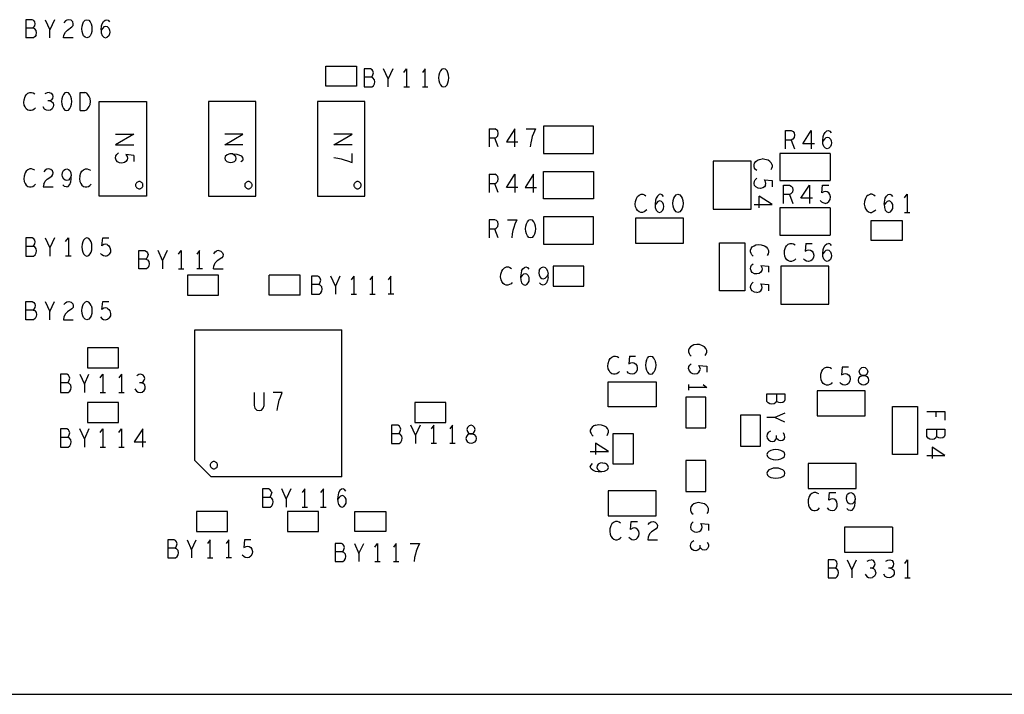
# Model space of a CAD drawing. Extents: x 17.9 to 50.9, y 20.7 to 41.7.
# Tile 11 of 14: x 34.3 to 39.7, y 28.8 to 32.5. Entities that reach past the tile are written whole.
import ezdxf

# ---------------------------------------------------------------- set-up
doc = ezdxf.new("R2010")
doc.units = 0
doc.layers.add('RVP8-IFD_E_bas', color=2, linetype='CONTINUOUS')

msp = doc.modelspace()

# ---------------------------------------------------------------- linework, layer by layer
at = {"layer": 'RVP8-IFD_E_bas'}
for points in [[(34.39, 32.434), (34.395, 32.439), (34.399, 32.448), (34.402, 32.459), (34.399, 32.469), (34.394, 32.476), (34.385, 32.481), (34.351, 32.481), (34.351, 32.381)], [(34.409, 32.409), (34.407, 32.421), (34.399, 32.431), (34.39, 32.434), (34.351, 32.434)], [(34.457, 32.481), (34.482, 32.426)], [(34.507, 32.481), (34.482, 32.426)], [(34.611, 32.381), (34.557, 32.381), (34.56, 32.396), (34.568, 32.413), (34.579, 32.424), (34.604, 32.441), (34.61, 32.449), (34.611, 32.459), (34.608, 32.469), (34.599, 32.478), (34.587, 32.481), (34.576, 32.479), (34.568, 32.474), (34.56, 32.464)], [(34.764, 32.426), (34.767, 32.448), (34.77, 32.459), (34.777, 32.471), (34.786, 32.479), (34.794, 32.481), (34.803, 32.478)], [(34.791, 32.444), (34.78, 32.441), (34.773, 32.434), (34.764, 32.423)], [(34.806, 32.434), (34.799, 32.441), (34.791, 32.444)], [(34.806, 32.434), (34.811, 32.424), (34.812, 32.413), (34.811, 32.403), (34.806, 32.393), (34.798, 32.384)], [(34.803, 32.478), (34.81, 32.469)], [(34.407, 32.398), (34.402, 32.388), (34.393, 32.381), (34.351, 32.381)], [(34.407, 32.398), (34.409, 32.409)], [(34.482, 32.381), (34.482, 32.426)], [(34.764, 32.426), (34.765, 32.409), (34.77, 32.394), (34.779, 32.384), (34.789, 32.381), (34.798, 32.384)], [(36.211, 32.211), (36.211, 32.111), (36.253, 32.111), (36.262, 32.118), (36.267, 32.128), (36.269, 32.139), (36.267, 32.151), (36.259, 32.161), (36.25, 32.164), (36.211, 32.164)], [(36.25, 32.164), (36.255, 32.169), (36.259, 32.178), (36.262, 32.189), (36.259, 32.199), (36.254, 32.206), (36.245, 32.211), (36.211, 32.211)], [(36.342, 32.111), (36.342, 32.156), (36.317, 32.211)], [(36.368, 32.211), (36.342, 32.156)], [(36.429, 32.191), (36.444, 32.211), (36.444, 32.111)], [(36.546, 32.111), (36.546, 32.211), (36.531, 32.191)], [(36.429, 32.111), (36.459, 32.111)], [(36.531, 32.111), (36.561, 32.111)], [(34.403, 31.996), (34.396, 31.989), (34.389, 31.984), (34.38, 31.981), (34.371, 31.981), (34.362, 31.984), (34.353, 31.991), (34.346, 32.001), (34.342, 32.011), (34.34, 32.026), (34.341, 32.041), (34.346, 32.058), (34.352, 32.068), (34.361, 32.076), (34.372, 32.081), (34.382, 32.081), (34.391, 32.078), (34.399, 32.073)], [(34.478, 32.081), (34.467, 32.079), (34.455, 32.073)], [(34.478, 32.081), (34.49, 32.076), (34.496, 32.068), (34.499, 32.058), (34.496, 32.048), (34.49, 32.039), (34.482, 32.034), (34.471, 32.034)], [(34.649, 31.981), (34.649, 32.081), (34.675, 32.081)], [(34.649, 31.981), (34.675, 31.981), (34.685, 31.986), (34.692, 31.993), (34.699, 32.003), (34.704, 32.014), (34.705, 32.031), (34.704, 32.048), (34.699, 32.059), (34.692, 32.069), (34.685, 32.076), (34.675, 32.081)], [(34.501, 32.001), (34.495, 31.991), (34.485, 31.983), (34.474, 31.981), (34.463, 31.983), (34.453, 31.989), (34.445, 32.001)], [(34.482, 32.034), (34.491, 32.031), (34.5, 32.023)], [(34.5, 32.023), (34.502, 32.011), (34.501, 32.001)], [(37.196, 31.896), (37.196, 31.746)], [(37.472, 31.746), (37.472, 31.896), (37.196, 31.896)], [(34.844, 31.851), (34.944, 31.851), (34.844, 31.793), (34.944, 31.793)], [(35.544, 31.851), (35.444, 31.851)], [(35.444, 31.793), (35.544, 31.851)], [(36.144, 31.851), (36.044, 31.851)], [(36.044, 31.793), (36.144, 31.851)], [(36.897, 31.881), (36.929, 31.881)], [(36.897, 31.881), (36.897, 31.781)], [(36.929, 31.829), (36.937, 31.834), (36.945, 31.843), (36.947, 31.856), (36.945, 31.869), (36.939, 31.876), (36.929, 31.881)], [(37.039, 31.781), (37.039, 31.881), (36.993, 31.809)], [(37.101, 31.881), (37.152, 31.881), (37.141, 31.856), (37.135, 31.838), (37.13, 31.821), (37.126, 31.803), (37.124, 31.781)], [(38.527, 31.871), (38.558, 31.871), (38.569, 31.866), (38.575, 31.859), (38.577, 31.846), (38.575, 31.833), (38.567, 31.824), (38.558, 31.819), (38.527, 31.819)], [(38.527, 31.771), (38.527, 31.871)], [(38.623, 31.799), (38.669, 31.871), (38.669, 31.771)], [(38.757, 31.771), (38.747, 31.774), (38.738, 31.784), (38.733, 31.799), (38.732, 31.816), (38.735, 31.838), (38.738, 31.849), (38.745, 31.861), (38.754, 31.869), (38.763, 31.871), (38.771, 31.868), (38.778, 31.859)], [(38.768, 31.831), (38.759, 31.834), (38.749, 31.831), (38.741, 31.824), (38.732, 31.813)], [(35.544, 31.793), (35.444, 31.793)], [(36.144, 31.793), (36.044, 31.793)], [(36.947, 31.781), (36.929, 31.829), (36.897, 31.829)], [(36.993, 31.809), (37.056, 31.809)], [(38.558, 31.819), (38.577, 31.771)], [(38.686, 31.799), (38.623, 31.799)], [(38.768, 31.831), (38.774, 31.824), (38.779, 31.814), (38.78, 31.803), (38.779, 31.793), (38.774, 31.783), (38.766, 31.774), (38.757, 31.771)], [(34.944, 31.735), (34.901, 31.739), (34.908, 31.728), (34.909, 31.719), (34.908, 31.71), (34.901, 31.701), (34.893, 31.695), (34.879, 31.692), (34.866, 31.694), (34.854, 31.7), (34.847, 31.709), (34.844, 31.72), (34.846, 31.732), (34.851, 31.74), (34.859, 31.748)], [(34.944, 31.735), (34.944, 31.701)], [(35.458, 31.738), (35.447, 31.729), (35.444, 31.719), (35.447, 31.71), (35.456, 31.702), (35.466, 31.697), (35.476, 31.696), (35.487, 31.697), (35.498, 31.702), (35.504, 31.709), (35.507, 31.718), (35.504, 31.728), (35.498, 31.735), (35.486, 31.744)], [(35.489, 31.744), (35.472, 31.743), (35.458, 31.738)], [(35.489, 31.744), (35.511, 31.742), (35.522, 31.738), (35.534, 31.732), (35.542, 31.723), (35.544, 31.714), (35.541, 31.705), (35.533, 31.699)], [(36.044, 31.723), (36.066, 31.72), (36.084, 31.716), (36.101, 31.711), (36.119, 31.705), (36.144, 31.695), (36.144, 31.745)], [(37.196, 31.746), (37.472, 31.746)], [(38.496, 31.746), (38.496, 31.596), (38.772, 31.596)], [(38.772, 31.746), (38.496, 31.746)], [(38.772, 31.746), (38.772, 31.596)], [(38.369, 31.651), (38.362, 31.658), (38.357, 31.665), (38.354, 31.674), (38.354, 31.683), (38.357, 31.692), (38.364, 31.701), (38.374, 31.708), (38.384, 31.712), (38.399, 31.715)], [(38.449, 31.693), (38.441, 31.702), (38.431, 31.708), (38.414, 31.713), (38.399, 31.715)], [(38.454, 31.682), (38.454, 31.672), (38.451, 31.663), (38.446, 31.655)], [(38.454, 31.682), (38.449, 31.693)], [(34.382, 31.661), (34.372, 31.661), (34.361, 31.656), (34.352, 31.648), (34.346, 31.638), (34.341, 31.621), (34.34, 31.606), (34.342, 31.591), (34.346, 31.581), (34.353, 31.571), (34.362, 31.564), (34.371, 31.561), (34.38, 31.561), (34.389, 31.564), (34.396, 31.569), (34.403, 31.576)], [(34.399, 31.653), (34.391, 31.658), (34.382, 31.661)], [(34.449, 31.576), (34.457, 31.593), (34.468, 31.604), (34.493, 31.621), (34.499, 31.629), (34.5, 31.639), (34.497, 31.649), (34.488, 31.658), (34.476, 31.661), (34.465, 31.659), (34.457, 31.654), (34.449, 31.644)], [(34.573, 31.561), (34.583, 31.564), (34.592, 31.574), (34.598, 31.589), (34.6, 31.604), (34.6, 31.623), (34.593, 31.608), (34.585, 31.599), (34.575, 31.596), (34.566, 31.598), (34.559, 31.604), (34.552, 31.616), (34.55, 31.628), (34.552, 31.641), (34.557, 31.651), (34.565, 31.658), (34.575, 31.661), (34.584, 31.658), (34.592, 31.651), (34.598, 31.638), (34.6, 31.623)], [(34.647, 31.621), (34.646, 31.606), (34.648, 31.591), (34.652, 31.581), (34.659, 31.571), (34.668, 31.564), (34.677, 31.561), (34.686, 31.561), (34.695, 31.564), (34.702, 31.569), (34.709, 31.576)], [(34.647, 31.621), (34.652, 31.638), (34.658, 31.648), (34.667, 31.656), (34.678, 31.661), (34.688, 31.661), (34.697, 31.658), (34.705, 31.653)], [(36.897, 31.631), (36.897, 31.531)], [(36.897, 31.631), (36.929, 31.631)], [(36.929, 31.579), (36.937, 31.584), (36.945, 31.593), (36.947, 31.606), (36.945, 31.619), (36.939, 31.626), (36.929, 31.631)], [(37.056, 31.559), (36.993, 31.559), (37.039, 31.631), (37.039, 31.531)], [(37.141, 31.531), (37.141, 31.631), (37.095, 31.559), (37.158, 31.559)], [(37.472, 31.496), (37.196, 31.496), (37.196, 31.646)], [(37.196, 31.646), (37.472, 31.646), (37.472, 31.496)], [(34.449, 31.576), (34.446, 31.561)], [(34.573, 31.561), (34.563, 31.564), (34.554, 31.573)], [(36.947, 31.531), (36.929, 31.579), (36.897, 31.579)], [(38.389, 31.553), (38.376, 31.555), (38.364, 31.561), (38.357, 31.57), (38.354, 31.581), (38.356, 31.593), (38.361, 31.601), (38.369, 31.609)], [(38.417, 31.571), (38.411, 31.562), (38.403, 31.556)], [(38.411, 31.6), (38.454, 31.596), (38.454, 31.562)], [(38.417, 31.571), (38.419, 31.58), (38.417, 31.589), (38.411, 31.6)], [(38.517, 31.571), (38.549, 31.571), (38.559, 31.566), (38.565, 31.559), (38.568, 31.546), (38.565, 31.533), (38.557, 31.524), (38.549, 31.519), (38.517, 31.519)], [(38.517, 31.471), (38.517, 31.571)], [(38.612, 31.499), (38.659, 31.571), (38.659, 31.471)], [(38.746, 31.471), (38.757, 31.474), (38.766, 31.481), (38.773, 31.493), (38.774, 31.506), (38.771, 31.519), (38.765, 31.528), (38.756, 31.534), (38.747, 31.536), (38.738, 31.534), (38.727, 31.528), (38.731, 31.571), (38.765, 31.571)], [(34.446, 31.561), (34.5, 31.561)], [(37.741, 31.421), (37.732, 31.421), (37.723, 31.424), (37.714, 31.431), (37.707, 31.441), (37.703, 31.451), (37.701, 31.466), (37.702, 31.481), (37.707, 31.498), (37.713, 31.508), (37.722, 31.516), (37.733, 31.521), (37.743, 31.521), (37.752, 31.518), (37.76, 31.513)], [(37.84, 31.521), (37.832, 31.519), (37.823, 31.511), (37.816, 31.499), (37.813, 31.488), (37.81, 31.466), (37.811, 31.449), (37.816, 31.434), (37.825, 31.424), (37.835, 31.421), (37.844, 31.424), (37.852, 31.433), (37.857, 31.443), (37.858, 31.453), (37.857, 31.464), (37.852, 31.474), (37.846, 31.481), (37.837, 31.484), (37.826, 31.481), (37.819, 31.474), (37.81, 31.463)], [(37.856, 31.509), (37.849, 31.518), (37.84, 31.521)], [(38.382, 31.447), (38.382, 31.511)], [(38.454, 31.464), (38.382, 31.511)], [(38.403, 31.556), (38.389, 31.553)], [(38.549, 31.519), (38.568, 31.471)], [(38.982, 31.516), (38.973, 31.508), (38.967, 31.498), (38.962, 31.481), (38.96, 31.466), (38.963, 31.451), (38.967, 31.441), (38.974, 31.431), (38.983, 31.424), (38.992, 31.421), (39.001, 31.421)], [(38.982, 31.516), (38.993, 31.521)], [(39.004, 31.521), (38.993, 31.521)], [(39.004, 31.521), (39.012, 31.518), (39.02, 31.513)], [(39.076, 31.499), (39.083, 31.511), (39.092, 31.519), (39.1, 31.521), (39.109, 31.518), (39.116, 31.509)], [(39.181, 31.501), (39.196, 31.521), (39.196, 31.421)], [(38.354, 31.464), (38.454, 31.464)], [(38.676, 31.499), (38.612, 31.499)], [(38.746, 31.471), (38.735, 31.473), (38.726, 31.478), (38.718, 31.486)], [(39.07, 31.466), (39.073, 31.488), (39.076, 31.499)], [(39.105, 31.481), (39.097, 31.484), (39.086, 31.481), (39.079, 31.474), (39.07, 31.463)], [(39.07, 31.466), (39.071, 31.449), (39.076, 31.434), (39.085, 31.424), (39.095, 31.421), (39.104, 31.424), (39.112, 31.433), (39.117, 31.443), (39.118, 31.453), (39.117, 31.464), (39.112, 31.474), (39.105, 31.481)], [(37.764, 31.436), (37.757, 31.429), (37.75, 31.424), (37.741, 31.421)], [(38.772, 31.446), (38.496, 31.446), (38.496, 31.296), (38.772, 31.296)], [(38.772, 31.446), (38.772, 31.296)], [(39.024, 31.436), (39.018, 31.429), (39.01, 31.424), (39.001, 31.421)], [(39.181, 31.421), (39.211, 31.421)], [(36.929, 31.381), (36.897, 31.381), (36.897, 31.281)], [(36.929, 31.329), (36.937, 31.334), (36.945, 31.343), (36.947, 31.356), (36.945, 31.369), (36.939, 31.376), (36.929, 31.381)], [(36.999, 31.381), (37.049, 31.381)], [(37.049, 31.381), (37.039, 31.356), (37.033, 31.338), (37.028, 31.321), (37.024, 31.303), (37.022, 31.281)], [(37.136, 31.284), (37.126, 31.281), (37.116, 31.284), (37.108, 31.293), (37.103, 31.303), (37.099, 31.316), (37.098, 31.331), (37.099, 31.346), (37.103, 31.359), (37.108, 31.369), (37.116, 31.378)], [(37.136, 31.284), (37.144, 31.293), (37.149, 31.303), (37.153, 31.316), (37.154, 31.331), (37.153, 31.346), (37.149, 31.359), (37.144, 31.369), (37.136, 31.378), (37.126, 31.381), (37.116, 31.378)], [(37.196, 31.396), (37.196, 31.246), (37.472, 31.246)], [(37.472, 31.396), (37.196, 31.396)], [(37.472, 31.246), (37.472, 31.396)], [(36.947, 31.281), (36.929, 31.329), (36.897, 31.329)], [(34.385, 31.281), (34.351, 31.281), (34.351, 31.181), (34.393, 31.181), (34.402, 31.188), (34.407, 31.198), (34.409, 31.209), (34.407, 31.221), (34.399, 31.231), (34.39, 31.234), (34.351, 31.234)], [(34.39, 31.234), (34.395, 31.239), (34.399, 31.248), (34.402, 31.259), (34.399, 31.269), (34.394, 31.276), (34.385, 31.281)], [(34.457, 31.281), (34.482, 31.226), (34.482, 31.181)], [(34.507, 31.281), (34.482, 31.226)], [(34.569, 31.261), (34.584, 31.281)], [(34.584, 31.281), (34.584, 31.181)], [(34.709, 31.259), (34.704, 31.269), (34.696, 31.278), (34.686, 31.281), (34.676, 31.278), (34.668, 31.269), (34.663, 31.259), (34.66, 31.246), (34.658, 31.231), (34.66, 31.216), (34.663, 31.203), (34.668, 31.193)], [(34.676, 31.184), (34.686, 31.181), (34.696, 31.184), (34.704, 31.193), (34.709, 31.203), (34.713, 31.216), (34.714, 31.231), (34.713, 31.246), (34.709, 31.259)], [(34.798, 31.244), (34.789, 31.246), (34.78, 31.244), (34.769, 31.238), (34.773, 31.281), (34.807, 31.281)], [(34.798, 31.244), (34.807, 31.238), (34.813, 31.229), (34.816, 31.216), (34.815, 31.203), (34.808, 31.191)], [(38.349, 31.181), (38.342, 31.188), (38.338, 31.195), (38.334, 31.204), (38.334, 31.213), (38.338, 31.222), (38.344, 31.231), (38.354, 31.238), (38.364, 31.242), (38.379, 31.245), (38.394, 31.243)], [(38.394, 31.243), (38.411, 31.238), (38.421, 31.232), (38.429, 31.223), (38.434, 31.212), (38.434, 31.202), (38.431, 31.193), (38.426, 31.185)], [(38.543, 31.154), (38.534, 31.161), (38.527, 31.171), (38.523, 31.181), (38.521, 31.196), (38.522, 31.211), (38.527, 31.228), (38.533, 31.238), (38.542, 31.246), (38.553, 31.251), (38.563, 31.251), (38.572, 31.248), (38.58, 31.243)], [(38.639, 31.251), (38.635, 31.208), (38.646, 31.214), (38.655, 31.216), (38.664, 31.214), (38.673, 31.208), (38.68, 31.199), (38.682, 31.186), (38.681, 31.173), (38.674, 31.161), (38.666, 31.154), (38.654, 31.151), (38.643, 31.153), (38.634, 31.158), (38.626, 31.166)], [(38.639, 31.251), (38.673, 31.251)], [(38.757, 31.151), (38.747, 31.154), (38.738, 31.164), (38.733, 31.179), (38.732, 31.196), (38.735, 31.218), (38.738, 31.229), (38.745, 31.241), (38.754, 31.249), (38.763, 31.251)], [(38.771, 31.248), (38.763, 31.251)], [(38.771, 31.248), (38.778, 31.239)], [(34.676, 31.184), (34.668, 31.193)], [(34.788, 31.181), (34.777, 31.183), (34.768, 31.188), (34.76, 31.196)], [(34.788, 31.181), (34.799, 31.184), (34.808, 31.191)], [(34.971, 31.211), (35.005, 31.211), (35.014, 31.206), (35.019, 31.199), (35.022, 31.189), (35.019, 31.178), (35.015, 31.169), (35.01, 31.164), (34.971, 31.164)], [(35.01, 31.164), (35.019, 31.161), (35.027, 31.151), (35.029, 31.139), (35.027, 31.128), (35.022, 31.118), (35.013, 31.111), (34.971, 31.111), (34.971, 31.211)], [(35.127, 31.211), (35.102, 31.156), (35.077, 31.211)], [(35.189, 31.191), (35.204, 31.211)], [(35.204, 31.211), (35.204, 31.111)], [(35.306, 31.111), (35.306, 31.211), (35.291, 31.191)], [(35.384, 31.194), (35.392, 31.204), (35.401, 31.209)], [(35.411, 31.211), (35.423, 31.208), (35.432, 31.199), (35.435, 31.189), (35.433, 31.179), (35.428, 31.171), (35.403, 31.154), (35.392, 31.143)], [(35.411, 31.211), (35.401, 31.209)], [(38.759, 31.214), (38.749, 31.211), (38.741, 31.204), (38.732, 31.193)], [(38.774, 31.204), (38.779, 31.194), (38.78, 31.183), (38.779, 31.173), (38.774, 31.163), (38.766, 31.154), (38.757, 31.151)], [(38.768, 31.211), (38.759, 31.214)], [(38.768, 31.211), (38.774, 31.204)], [(34.599, 31.181), (34.569, 31.181)], [(35.102, 31.156), (35.102, 31.111)], [(35.382, 31.111), (35.384, 31.126), (35.392, 31.143)], [(38.336, 31.122), (38.341, 31.131), (38.349, 31.139)], [(38.391, 31.13), (38.397, 31.119), (38.399, 31.11), (38.397, 31.101), (38.391, 31.092), (38.382, 31.086)], [(38.391, 31.13), (38.434, 31.126)], [(38.584, 31.166), (38.577, 31.159), (38.57, 31.154), (38.561, 31.151), (38.552, 31.151), (38.543, 31.154)], [(35.189, 31.111), (35.219, 31.111)], [(35.321, 31.111), (35.291, 31.111)], [(35.382, 31.111), (35.435, 31.111)], [(35.859, 30.966), (35.689, 30.966), (35.689, 31.076)], [(35.859, 30.966), (35.859, 31.076), (35.689, 31.076)], [(36.992, 31.021), (36.983, 31.024), (36.974, 31.031), (36.967, 31.041), (36.963, 31.051), (36.96, 31.066), (36.962, 31.081), (36.967, 31.098), (36.973, 31.108), (36.982, 31.116), (36.993, 31.121), (37.004, 31.121), (37.012, 31.118), (37.02, 31.113)], [(37.076, 31.099), (37.073, 31.088), (37.07, 31.066), (37.071, 31.049), (37.076, 31.034), (37.085, 31.024), (37.095, 31.021), (37.104, 31.024), (37.112, 31.033), (37.117, 31.043), (37.118, 31.053), (37.117, 31.064), (37.112, 31.074), (37.105, 31.081), (37.097, 31.084), (37.086, 31.081), (37.079, 31.074), (37.07, 31.063)], [(37.076, 31.099), (37.083, 31.111), (37.092, 31.119), (37.1, 31.121), (37.109, 31.118), (37.116, 31.109)], [(37.173, 31.101), (37.171, 31.088), (37.173, 31.076), (37.18, 31.064), (37.187, 31.058), (37.196, 31.056), (37.206, 31.059)], [(37.173, 31.101), (37.178, 31.111), (37.186, 31.118), (37.196, 31.121)], [(37.196, 31.121), (37.205, 31.118), (37.213, 31.111), (37.219, 31.098), (37.222, 31.083), (37.214, 31.068), (37.206, 31.059)], [(37.222, 31.064), (37.222, 31.083)], [(38.344, 31.091), (38.338, 31.1), (38.334, 31.111), (38.336, 31.122)], [(38.382, 31.086), (38.369, 31.083), (38.356, 31.084), (38.344, 31.091)], [(38.434, 31.126), (38.434, 31.092)], [(35.96, 31.024), (35.965, 31.029), (35.969, 31.038), (35.972, 31.049), (35.969, 31.059), (35.964, 31.066), (35.955, 31.071), (35.921, 31.071), (35.921, 30.971)], [(35.921, 30.971), (35.963, 30.971), (35.972, 30.978), (35.977, 30.988), (35.979, 30.999), (35.977, 31.011), (35.969, 31.021), (35.96, 31.024), (35.921, 31.024)], [(36.052, 31.016), (36.027, 31.071)], [(36.077, 31.071), (36.052, 31.016), (36.052, 30.971)], [(36.154, 31.071), (36.139, 31.051)], [(36.154, 31.071), (36.154, 30.971)], [(36.256, 30.971), (36.256, 31.071), (36.241, 31.051)], [(36.358, 30.971), (36.358, 31.071), (36.343, 31.051)], [(37.024, 31.036), (37.018, 31.029), (37.01, 31.024), (37.001, 31.021), (36.992, 31.021)], [(37.204, 31.024), (37.194, 31.021), (37.183, 31.024), (37.175, 31.033)], [(37.222, 31.064), (37.219, 31.049), (37.213, 31.034), (37.204, 31.024)], [(38.344, 30.989), (38.338, 30.998), (38.334, 31.009), (38.336, 31.021)], [(38.349, 31.037), (38.341, 31.029), (38.336, 31.021)], [(38.369, 30.981), (38.382, 30.984), (38.391, 30.99), (38.397, 30.999), (38.399, 31.008), (38.397, 31.017), (38.391, 31.028), (38.434, 31.024)], [(38.434, 31.024), (38.434, 30.99)], [(36.139, 30.971), (36.169, 30.971)], [(36.241, 30.971), (36.271, 30.971)], [(36.373, 30.971), (36.343, 30.971)], [(38.369, 30.981), (38.356, 30.983), (38.344, 30.989)], [(34.407, 30.848), (34.402, 30.838), (34.393, 30.831), (34.351, 30.831), (34.351, 30.931), (34.385, 30.931), (34.394, 30.926), (34.399, 30.919), (34.402, 30.909), (34.399, 30.898), (34.395, 30.889), (34.39, 30.884), (34.351, 30.884)], [(34.457, 30.931), (34.482, 30.876)], [(34.482, 30.831), (34.482, 30.876), (34.507, 30.931)], [(34.56, 30.914), (34.568, 30.924), (34.576, 30.929), (34.587, 30.931), (34.599, 30.928), (34.608, 30.919), (34.611, 30.909), (34.61, 30.899), (34.604, 30.891), (34.579, 30.874), (34.568, 30.863), (34.56, 30.846), (34.557, 30.831), (34.611, 30.831)], [(34.663, 30.853), (34.66, 30.866), (34.658, 30.881), (34.66, 30.896), (34.663, 30.909), (34.668, 30.919), (34.676, 30.928)], [(34.709, 30.909), (34.704, 30.919), (34.696, 30.928), (34.686, 30.931), (34.676, 30.928)], [(34.798, 30.894), (34.789, 30.896), (34.78, 30.894), (34.769, 30.888), (34.773, 30.931)], [(34.773, 30.931), (34.807, 30.931)], [(34.39, 30.884), (34.399, 30.881), (34.407, 30.871), (34.409, 30.859), (34.407, 30.848)], [(34.709, 30.909), (34.713, 30.896), (34.714, 30.881), (34.713, 30.866), (34.709, 30.853), (34.704, 30.843), (34.696, 30.834), (34.686, 30.831), (34.676, 30.834), (34.668, 30.843), (34.663, 30.853)], [(34.798, 30.894), (34.807, 30.888), (34.813, 30.879), (34.816, 30.866), (34.815, 30.853), (34.808, 30.841)], [(34.76, 30.846), (34.768, 30.838), (34.777, 30.833), (34.788, 30.831), (34.799, 30.834), (34.808, 30.841)], [(35.28, 30.057), (35.28, 30.775), (36.088, 30.775)], [(36.088, 29.967), (36.088, 30.775)], [(38.004, 30.681), (37.998, 30.672), (37.994, 30.663), (37.994, 30.654), (37.998, 30.645), (38.002, 30.638), (38.009, 30.631)], [(38.086, 30.635), (38.091, 30.643), (38.094, 30.652), (38.094, 30.662), (38.089, 30.673), (38.081, 30.682), (38.071, 30.688), (38.054, 30.694), (38.039, 30.695), (38.024, 30.692), (38.014, 30.688), (38.004, 30.681)], [(37.582, 30.531), (37.573, 30.534), (37.564, 30.541), (37.557, 30.551), (37.553, 30.561), (37.55, 30.576), (37.552, 30.591), (37.557, 30.608), (37.563, 30.618), (37.572, 30.626), (37.583, 30.631), (37.593, 30.631), (37.602, 30.628), (37.61, 30.623)], [(37.669, 30.631), (37.665, 30.588), (37.676, 30.594), (37.685, 30.596), (37.694, 30.594), (37.703, 30.588), (37.709, 30.579), (37.712, 30.566), (37.711, 30.553), (37.704, 30.541), (37.695, 30.534), (37.684, 30.531), (37.673, 30.533), (37.664, 30.538), (37.656, 30.546)], [(37.669, 30.631), (37.703, 30.631)], [(37.763, 30.609), (37.759, 30.596), (37.758, 30.581), (37.759, 30.566), (37.763, 30.553), (37.768, 30.543), (37.776, 30.534), (37.786, 30.531), (37.796, 30.534), (37.804, 30.543)], [(37.763, 30.609), (37.768, 30.619), (37.776, 30.628), (37.786, 30.631), (37.796, 30.628)], [(37.809, 30.609), (37.804, 30.619), (37.796, 30.628)], [(37.809, 30.609), (37.813, 30.596), (37.814, 30.581), (37.813, 30.566), (37.809, 30.553), (37.804, 30.543)], [(37.994, 30.561), (37.996, 30.573), (38.001, 30.581), (38.009, 30.589)], [(37.614, 30.546), (37.607, 30.539), (37.6, 30.534), (37.591, 30.531), (37.582, 30.531)], [(37.994, 30.561), (37.998, 30.55), (38.004, 30.541), (38.016, 30.535), (38.029, 30.533), (38.042, 30.536), (38.051, 30.542), (38.057, 30.551), (38.059, 30.56), (38.057, 30.569), (38.051, 30.58), (38.094, 30.576), (38.094, 30.542)], [(38.784, 30.486), (38.778, 30.479), (38.77, 30.474), (38.761, 30.471), (38.752, 30.471), (38.743, 30.474), (38.734, 30.481), (38.727, 30.491), (38.723, 30.501), (38.721, 30.516), (38.722, 30.531), (38.727, 30.548), (38.733, 30.558), (38.742, 30.566), (38.753, 30.571), (38.764, 30.571), (38.772, 30.568), (38.78, 30.563)], [(38.839, 30.571), (38.835, 30.528), (38.847, 30.534), (38.855, 30.536), (38.864, 30.534), (38.873, 30.528), (38.88, 30.519), (38.882, 30.506), (38.881, 30.493)], [(38.873, 30.571), (38.839, 30.571)], [(34.575, 30.531), (34.541, 30.531), (34.541, 30.431), (34.583, 30.431), (34.592, 30.438), (34.597, 30.448), (34.599, 30.459), (34.597, 30.471), (34.589, 30.481), (34.58, 30.484), (34.541, 30.484)], [(34.58, 30.484), (34.585, 30.489), (34.589, 30.498), (34.592, 30.509), (34.589, 30.519), (34.584, 30.526), (34.575, 30.531)], [(34.647, 30.531), (34.672, 30.476), (34.672, 30.431)], [(34.672, 30.476), (34.697, 30.531)], [(34.759, 30.511), (34.774, 30.531), (34.774, 30.431)], [(34.876, 30.531), (34.861, 30.511)], [(34.876, 30.531), (34.876, 30.431)], [(34.95, 30.451), (34.958, 30.439), (34.968, 30.433), (34.979, 30.431), (34.989, 30.433), (35, 30.441), (35.006, 30.451), (35.007, 30.461), (35.005, 30.473), (34.996, 30.481), (34.987, 30.484), (34.976, 30.484)], [(34.987, 30.484), (34.995, 30.489), (35.001, 30.498), (35.004, 30.508), (35.001, 30.518), (34.995, 30.526), (34.983, 30.531), (34.972, 30.529), (34.96, 30.523)], [(38.881, 30.493), (38.874, 30.481), (38.866, 30.474), (38.854, 30.471), (38.843, 30.473), (38.834, 30.478), (38.826, 30.486)], [(34.759, 30.431), (34.789, 30.431)], [(34.861, 30.431), (34.891, 30.431)], [(35.605, 30.431), (35.605, 30.359), (35.61, 30.344), (35.62, 30.334), (35.633, 30.331), (35.646, 30.334), (35.656, 30.344), (35.661, 30.359), (35.661, 30.431)], [(35.733, 30.331), (35.735, 30.353), (35.739, 30.371), (35.744, 30.388), (35.75, 30.406), (35.76, 30.431), (35.71, 30.431)], [(38.074, 30.474), (38.094, 30.459), (37.994, 30.459)], [(37.994, 30.474), (37.994, 30.444)], [(38.478, 30.424), (38.478, 30.385)], [(38.524, 30.318), (38.469, 30.293), (38.424, 30.293)], [(39.304, 30.327), (39.404, 30.327), (39.404, 30.279)], [(39.356, 30.297), (39.356, 30.327)], [(38.524, 30.268), (38.469, 30.293)], [(34.589, 30.219), (34.584, 30.226), (34.575, 30.231), (34.541, 30.231), (34.541, 30.131), (34.583, 30.131), (34.592, 30.138), (34.597, 30.148), (34.599, 30.159), (34.597, 30.171), (34.589, 30.181), (34.58, 30.184), (34.541, 30.184)], [(34.58, 30.184), (34.585, 30.189), (34.589, 30.198), (34.592, 30.209), (34.589, 30.219)], [(34.672, 30.176), (34.647, 30.231)], [(34.697, 30.231), (34.672, 30.176), (34.672, 30.131)], [(34.759, 30.211), (34.774, 30.231)], [(34.774, 30.231), (34.774, 30.131)], [(34.861, 30.211), (34.876, 30.231)], [(34.876, 30.231), (34.876, 30.131)], [(34.993, 30.131), (34.993, 30.231), (34.946, 30.159)], [(36.409, 30.239), (36.404, 30.246), (36.395, 30.251), (36.361, 30.251), (36.361, 30.151), (36.403, 30.151), (36.412, 30.158), (36.417, 30.168), (36.419, 30.179), (36.417, 30.191), (36.409, 30.201), (36.4, 30.204), (36.361, 30.204)], [(36.4, 30.204), (36.405, 30.209), (36.409, 30.218), (36.412, 30.229), (36.409, 30.239)], [(36.492, 30.196), (36.467, 30.251)], [(36.518, 30.251), (36.492, 30.196), (36.492, 30.151)], [(36.594, 30.151), (36.594, 30.251), (36.579, 30.231)], [(36.696, 30.151), (36.696, 30.251), (36.681, 30.231)], [(36.778, 30.216), (36.784, 30.208), (36.792, 30.204), (36.78, 30.199), (36.773, 30.189)], [(36.779, 30.239), (36.775, 30.228), (36.778, 30.216)], [(36.805, 30.204), (36.812, 30.208), (36.818, 30.216), (36.821, 30.228), (36.817, 30.239), (36.808, 30.248), (36.798, 30.251), (36.788, 30.248), (36.779, 30.239)], [(37.484, 30.252), (37.474, 30.248), (37.464, 30.241), (37.458, 30.232), (37.454, 30.223), (37.454, 30.214), (37.458, 30.205), (37.463, 30.198), (37.469, 30.191)], [(37.484, 30.252), (37.499, 30.255), (37.514, 30.253), (37.531, 30.248), (37.541, 30.242)], [(37.546, 30.195), (37.551, 30.203), (37.554, 30.212), (37.554, 30.222), (37.549, 30.233), (37.541, 30.242)], [(38.444, 30.219), (38.432, 30.211), (38.426, 30.201), (38.424, 30.19), (38.426, 30.18), (38.434, 30.17), (38.444, 30.163), (38.454, 30.162), (38.466, 30.164), (38.474, 30.173), (38.478, 30.182), (38.478, 30.194)], [(38.491, 30.168), (38.501, 30.166), (38.511, 30.168), (38.519, 30.175), (38.524, 30.186), (38.522, 30.197), (38.516, 30.209)], [(39.357, 30.23), (39.357, 30.191)], [(34.946, 30.159), (35.01, 30.159)], [(36.773, 30.189), (36.77, 30.178), (36.773, 30.166), (36.779, 30.158)], [(36.805, 30.204), (36.816, 30.199), (36.824, 30.189), (36.826, 30.178), (36.824, 30.166), (36.817, 30.158), (36.807, 30.153), (36.798, 30.151), (36.789, 30.153), (36.779, 30.158)], [(38.491, 30.168), (38.482, 30.175), (38.478, 30.182)], [(34.759, 30.131), (34.789, 30.131)], [(34.861, 30.131), (34.891, 30.131)], [(36.609, 30.151), (36.579, 30.151)], [(36.711, 30.151), (36.681, 30.151)], [(37.454, 30.106), (37.554, 30.106), (37.482, 30.153)], [(37.482, 30.153), (37.482, 30.089)], [(38.474, 30.117), (38.459, 30.116), (38.446, 30.112), (38.436, 30.107), (38.428, 30.099), (38.424, 30.089), (38.428, 30.079), (38.436, 30.071), (38.446, 30.066), (38.459, 30.063), (38.474, 30.061), (38.489, 30.063)], [(38.489, 30.063), (38.502, 30.066), (38.513, 30.071), (38.521, 30.079), (38.524, 30.089), (38.521, 30.099), (38.513, 30.107), (38.502, 30.112), (38.489, 30.116), (38.474, 30.117)], [(39.304, 30.084), (39.404, 30.084), (39.333, 30.131)], [(39.333, 30.131), (39.333, 30.067)], [(35.28, 30.057), (35.37, 29.967)], [(37.521, 30.044), (37.509, 30.042), (37.498, 30.036), (37.491, 30.028), (37.489, 30.019), (37.493, 30.009), (37.501, 30.001), (37.516, 29.994), (37.498, 29.994), (37.482, 29.996), (37.467, 30.003), (37.458, 30.011), (37.454, 30.022), (37.458, 30.032), (37.466, 30.041)], [(37.544, 30.003), (37.531, 29.996), (37.516, 29.994)], [(37.521, 30.044), (37.534, 30.042)], [(37.544, 30.003), (37.551, 30.01), (37.554, 30.019), (37.551, 30.029), (37.544, 30.037), (37.534, 30.042)], [(36.088, 29.967), (35.37, 29.967)], [(35.651, 29.901), (35.651, 29.801), (35.693, 29.801), (35.702, 29.808)], [(35.699, 29.889), (35.694, 29.896), (35.685, 29.901), (35.651, 29.901)], [(35.699, 29.889), (35.702, 29.879)], [(35.782, 29.846), (35.757, 29.901)], [(35.807, 29.901), (35.782, 29.846), (35.782, 29.801)], [(35.884, 29.801), (35.884, 29.901), (35.869, 29.881)], [(35.986, 29.801), (35.986, 29.901), (35.971, 29.881)], [(36.095, 29.901), (36.086, 29.899), (36.077, 29.891), (36.07, 29.879), (36.067, 29.868), (36.064, 29.846), (36.065, 29.829), (36.07, 29.814), (36.079, 29.804), (36.089, 29.801), (36.098, 29.804), (36.106, 29.813), (36.111, 29.823), (36.112, 29.833), (36.111, 29.844), (36.106, 29.854), (36.099, 29.861), (36.091, 29.864), (36.081, 29.861), (36.073, 29.854), (36.064, 29.843)], [(36.11, 29.889), (36.103, 29.898), (36.095, 29.901)], [(35.699, 29.851), (35.69, 29.854), (35.651, 29.854)], [(35.69, 29.854), (35.695, 29.859), (35.699, 29.868), (35.702, 29.879)], [(35.699, 29.851), (35.707, 29.841), (35.709, 29.829), (35.707, 29.818), (35.702, 29.808)], [(38.672, 29.876), (38.663, 29.868), (38.657, 29.858), (38.652, 29.841), (38.651, 29.826), (38.653, 29.811), (38.657, 29.801), (38.664, 29.791), (38.673, 29.784), (38.682, 29.781), (38.691, 29.781), (38.7, 29.784), (38.708, 29.789), (38.714, 29.796)], [(38.71, 29.873), (38.702, 29.878), (38.694, 29.881), (38.683, 29.881), (38.672, 29.876)], [(38.756, 29.796), (38.764, 29.788), (38.773, 29.783), (38.784, 29.781), (38.796, 29.784), (38.804, 29.791), (38.811, 29.803), (38.812, 29.816), (38.81, 29.829), (38.803, 29.838), (38.794, 29.844), (38.785, 29.846), (38.777, 29.844), (38.765, 29.838), (38.769, 29.881), (38.803, 29.881)], [(38.863, 29.861), (38.861, 29.848), (38.863, 29.836), (38.87, 29.824)], [(38.863, 29.861), (38.868, 29.871), (38.876, 29.878), (38.886, 29.881), (38.895, 29.878), (38.903, 29.871), (38.909, 29.858), (38.911, 29.843)], [(38.884, 29.781), (38.894, 29.784), (38.903, 29.794), (38.909, 29.809), (38.911, 29.824), (38.911, 29.843), (38.904, 29.828), (38.896, 29.819), (38.886, 29.816), (38.877, 29.818), (38.87, 29.824)], [(35.869, 29.801), (35.899, 29.801)], [(35.971, 29.801), (36.001, 29.801)], [(38.064, 29.823), (38.049, 29.825), (38.034, 29.822), (38.024, 29.818), (38.014, 29.811), (38.007, 29.802), (38.004, 29.793), (38.004, 29.784), (38.007, 29.775), (38.013, 29.768), (38.019, 29.761)], [(38.096, 29.765), (38.101, 29.773), (38.104, 29.782), (38.104, 29.792), (38.099, 29.803), (38.091, 29.812), (38.081, 29.818), (38.064, 29.823)], [(38.865, 29.793), (38.874, 29.784)], [(38.884, 29.781), (38.874, 29.784)], [(37.593, 29.721), (37.582, 29.716), (37.573, 29.708), (37.567, 29.698), (37.562, 29.681), (37.561, 29.666), (37.563, 29.651), (37.567, 29.641), (37.574, 29.631), (37.583, 29.624), (37.592, 29.621), (37.601, 29.621), (37.61, 29.624), (37.618, 29.629), (37.624, 29.636)], [(37.62, 29.713), (37.612, 29.718), (37.604, 29.721), (37.593, 29.721)], [(37.666, 29.636), (37.674, 29.628), (37.683, 29.623), (37.694, 29.621), (37.706, 29.624), (37.714, 29.631), (37.721, 29.643), (37.722, 29.656), (37.72, 29.669), (37.713, 29.678), (37.704, 29.684), (37.695, 29.686), (37.687, 29.684), (37.675, 29.678), (37.679, 29.721), (37.713, 29.721)], [(37.772, 29.704), (37.78, 29.714), (37.789, 29.719), (37.799, 29.721), (37.811, 29.718)], [(37.82, 29.709), (37.823, 29.699), (37.821, 29.689), (37.816, 29.681), (37.791, 29.664)], [(37.82, 29.709), (37.811, 29.718)], [(38.019, 29.719), (38.011, 29.711), (38.006, 29.702), (38.004, 29.691), (38.007, 29.68), (38.014, 29.671), (38.026, 29.664), (38.039, 29.663), (38.053, 29.666), (38.061, 29.672), (38.068, 29.681), (38.069, 29.69), (38.068, 29.699), (38.061, 29.71), (38.104, 29.706), (38.104, 29.672)], [(38.852, 29.69), (38.852, 29.552), (39.116, 29.552)], [(39.116, 29.69), (38.852, 29.69)], [(39.116, 29.69), (39.116, 29.552)], [(35.131, 29.621), (35.131, 29.521), (35.173, 29.521), (35.182, 29.528), (35.187, 29.538), (35.189, 29.549), (35.187, 29.561), (35.179, 29.571), (35.17, 29.574), (35.131, 29.574)], [(35.17, 29.574), (35.175, 29.579), (35.179, 29.588), (35.182, 29.599), (35.179, 29.609), (35.174, 29.616), (35.165, 29.621), (35.131, 29.621)], [(35.237, 29.621), (35.262, 29.566), (35.262, 29.521)], [(35.262, 29.566), (35.287, 29.621)], [(35.364, 29.521), (35.364, 29.621), (35.349, 29.601)], [(35.466, 29.521), (35.466, 29.621), (35.451, 29.601)], [(35.587, 29.621), (35.553, 29.621), (35.549, 29.578), (35.561, 29.584), (35.569, 29.586), (35.578, 29.584), (35.587, 29.578), (35.593, 29.569), (35.596, 29.556), (35.595, 29.543), (35.588, 29.531), (35.579, 29.524), (35.568, 29.521), (35.557, 29.523), (35.548, 29.528), (35.54, 29.536)], [(37.791, 29.664), (37.78, 29.653), (37.772, 29.636), (37.77, 29.621), (37.823, 29.621)], [(38.096, 29.607), (38.103, 29.595), (38.104, 29.584), (38.099, 29.573), (38.091, 29.566), (38.081, 29.564), (38.071, 29.566), (38.063, 29.573), (38.057, 29.58), (38.054, 29.571), (38.046, 29.563), (38.034, 29.56), (38.024, 29.561), (38.014, 29.568), (38.006, 29.578), (38.004, 29.588), (38.006, 29.599), (38.013, 29.609), (38.024, 29.617)], [(36.085, 29.601), (36.051, 29.601), (36.051, 29.501), (36.093, 29.501), (36.102, 29.508), (36.107, 29.518), (36.109, 29.529), (36.107, 29.541), (36.099, 29.551), (36.09, 29.554), (36.051, 29.554)], [(36.09, 29.554), (36.095, 29.559), (36.099, 29.568), (36.102, 29.579), (36.099, 29.589), (36.094, 29.596), (36.085, 29.601)], [(36.157, 29.601), (36.182, 29.546), (36.182, 29.501)], [(36.182, 29.546), (36.208, 29.601)], [(36.269, 29.581), (36.284, 29.601), (36.284, 29.501)], [(36.386, 29.501), (36.386, 29.601), (36.371, 29.581)], [(36.463, 29.601), (36.514, 29.601), (36.503, 29.576), (36.497, 29.558), (36.492, 29.541), (36.488, 29.523), (36.486, 29.501)], [(38.057, 29.592), (38.057, 29.58)], [(35.349, 29.521), (35.379, 29.521)], [(35.481, 29.521), (35.451, 29.521)], [(38.761, 29.511), (38.761, 29.411), (38.803, 29.411), (38.812, 29.418), (38.817, 29.428), (38.819, 29.439), (38.817, 29.451), (38.809, 29.461), (38.8, 29.464), (38.761, 29.464)], [(38.8, 29.464), (38.805, 29.469), (38.809, 29.478), (38.812, 29.489), (38.809, 29.499), (38.804, 29.506), (38.795, 29.511), (38.761, 29.511)], [(38.867, 29.511), (38.892, 29.456), (38.892, 29.411)], [(38.892, 29.456), (38.917, 29.511)], [(38.976, 29.503), (38.988, 29.509), (38.999, 29.511)], [(39.003, 29.464), (39.011, 29.469), (39.017, 29.478), (39.02, 29.488), (39.017, 29.498), (39.011, 29.506), (38.999, 29.511)], [(39.078, 29.503), (39.09, 29.509), (39.101, 29.511), (39.113, 29.506), (39.119, 29.498), (39.121, 29.488)], [(39.183, 29.491), (39.198, 29.511)], [(39.198, 29.511), (39.198, 29.411)], [(36.269, 29.501), (36.299, 29.501)], [(36.371, 29.501), (36.401, 29.501)], [(39.023, 29.441), (39.021, 29.453), (39.012, 29.461), (39.003, 29.464), (38.992, 29.464)], [(39.105, 29.464), (39.114, 29.461), (39.123, 29.453), (39.125, 29.441), (39.124, 29.431), (39.118, 29.421), (39.107, 29.413), (39.097, 29.411), (39.086, 29.413), (39.076, 29.419), (39.068, 29.431)], [(39.121, 29.488), (39.119, 29.478), (39.113, 29.469), (39.105, 29.464), (39.094, 29.464)], [(38.966, 29.431), (38.974, 29.419), (38.984, 29.413), (38.995, 29.411), (39.006, 29.413)], [(39.023, 29.441), (39.022, 29.431), (39.016, 29.421), (39.006, 29.413)], [(39.183, 29.411), (39.213, 29.411)], [(25.934, 28.771), (43.934, 28.771)]]:
    msp.add_lwpolyline(points, dxfattribs=at)
for points in [[(34.686, 32.381), (34.676, 32.384), (34.668, 32.393), (34.663, 32.403), (34.66, 32.416), (34.658, 32.431), (34.66, 32.446), (34.663, 32.459), (34.668, 32.469), (34.676, 32.478), (34.686, 32.481), (34.696, 32.478), (34.704, 32.469), (34.709, 32.459), (34.713, 32.446), (34.714, 32.431), (34.713, 32.416), (34.709, 32.403), (34.704, 32.393), (34.696, 32.384), (34.686, 32.381)], [(36.169, 32.116), (35.999, 32.116), (35.999, 32.226), (36.169, 32.226), (36.169, 32.116)], [(36.648, 32.211), (36.638, 32.208), (36.63, 32.199), (36.625, 32.189), (36.621, 32.176), (36.62, 32.161), (36.621, 32.146), (36.625, 32.133), (36.63, 32.123), (36.638, 32.114), (36.648, 32.111), (36.658, 32.114), (36.666, 32.123), (36.671, 32.133), (36.675, 32.146), (36.676, 32.161), (36.675, 32.176), (36.671, 32.189), (36.666, 32.199), (36.658, 32.208), (36.648, 32.211)], [(34.598, 32.059), (34.593, 32.069), (34.585, 32.078), (34.575, 32.081), (34.565, 32.078), (34.557, 32.069), (34.552, 32.059), (34.549, 32.046), (34.547, 32.031), (34.549, 32.016), (34.552, 32.003), (34.557, 31.993), (34.565, 31.984), (34.575, 31.981), (34.585, 31.984), (34.593, 31.993), (34.598, 32.003), (34.602, 32.016), (34.603, 32.031), (34.602, 32.046), (34.598, 32.059)], [(35.014, 31.511), (34.754, 31.511), (34.754, 32.031), (35.014, 32.031), (35.014, 31.511)], [(35.354, 31.511), (35.614, 31.511), (35.614, 32.031), (35.354, 32.031), (35.354, 31.511)], [(35.954, 31.511), (36.214, 31.511), (36.214, 32.031), (35.954, 32.031), (35.954, 31.511)], [(38.13, 31.703), (38.13, 31.439), (38.338, 31.439), (38.338, 31.703), (38.13, 31.703)], [(34.954, 31.571), (34.954, 31.568), (34.955, 31.564), (34.957, 31.561), (34.959, 31.558), (34.961, 31.556), (34.964, 31.554), (34.967, 31.552), (34.971, 31.551), (34.974, 31.551), (34.978, 31.551), (34.981, 31.552), (34.984, 31.554), (34.987, 31.556), (34.989, 31.558), (34.992, 31.561), (34.993, 31.564), (34.994, 31.568), (34.994, 31.571), (34.994, 31.575), (34.993, 31.578), (34.992, 31.581), (34.989, 31.584), (34.987, 31.586), (34.984, 31.588), (34.981, 31.59), (34.978, 31.591), (34.974, 31.591), (34.971, 31.591), (34.967, 31.59), (34.964, 31.588), (34.961, 31.586), (34.959, 31.584), (34.957, 31.581), (34.955, 31.578), (34.954, 31.575), (34.954, 31.571)], [(35.554, 31.571), (35.554, 31.568), (35.555, 31.564), (35.557, 31.561), (35.559, 31.558), (35.561, 31.556), (35.564, 31.554), (35.567, 31.552), (35.571, 31.551), (35.574, 31.551), (35.578, 31.551), (35.581, 31.552), (35.584, 31.554), (35.587, 31.556), (35.59, 31.558), (35.591, 31.561), (35.593, 31.564), (35.594, 31.568), (35.594, 31.571), (35.594, 31.575), (35.593, 31.578), (35.591, 31.581), (35.59, 31.584), (35.587, 31.586), (35.584, 31.588), (35.581, 31.59), (35.578, 31.591), (35.574, 31.591), (35.571, 31.591), (35.567, 31.59), (35.564, 31.588), (35.561, 31.586), (35.559, 31.584), (35.557, 31.581), (35.555, 31.578), (35.554, 31.575), (35.554, 31.571)], [(36.154, 31.571), (36.154, 31.568), (36.155, 31.564), (36.157, 31.561), (36.159, 31.558), (36.161, 31.556), (36.164, 31.554), (36.167, 31.552), (36.171, 31.551), (36.174, 31.551), (36.178, 31.551), (36.181, 31.552), (36.184, 31.554), (36.187, 31.556), (36.189, 31.558), (36.192, 31.561), (36.193, 31.564), (36.194, 31.568), (36.194, 31.571), (36.194, 31.575), (36.193, 31.578), (36.192, 31.581), (36.189, 31.584), (36.187, 31.586), (36.184, 31.588), (36.181, 31.59), (36.178, 31.591), (36.174, 31.591), (36.171, 31.591), (36.167, 31.59), (36.164, 31.588), (36.161, 31.586), (36.159, 31.584), (36.157, 31.581), (36.155, 31.578), (36.154, 31.575), (36.154, 31.571)], [(37.913, 31.499), (37.918, 31.509), (37.926, 31.518), (37.936, 31.521), (37.946, 31.518), (37.954, 31.509), (37.959, 31.499), (37.963, 31.486), (37.964, 31.471), (37.963, 31.456), (37.959, 31.443), (37.954, 31.433), (37.946, 31.424), (37.936, 31.421), (37.926, 31.424), (37.918, 31.433), (37.913, 31.443), (37.91, 31.456), (37.908, 31.471), (37.91, 31.486), (37.913, 31.499)], [(37.702, 31.39), (37.702, 31.252), (37.966, 31.252), (37.966, 31.39), (37.702, 31.39)], [(38.999, 31.266), (38.999, 31.376), (39.169, 31.376), (39.169, 31.266), (38.999, 31.266)], [(38.303, 31.253), (38.303, 30.989), (38.165, 30.989), (38.165, 31.253), (38.303, 31.253)], [(35.409, 31.076), (35.239, 31.076), (35.239, 30.966), (35.409, 30.966), (35.409, 31.076)], [(37.249, 31.126), (37.249, 31.016), (37.419, 31.016), (37.419, 31.126), (37.249, 31.126)], [(38.766, 31.125), (38.502, 31.125), (38.502, 30.917), (38.766, 30.917), (38.766, 31.125)], [(34.689, 30.676), (34.689, 30.566), (34.859, 30.566), (34.859, 30.676), (34.689, 30.676)], [(38.956, 30.471), (38.947, 30.473), (38.937, 30.478), (38.931, 30.486), (38.928, 30.498), (38.931, 30.509), (38.938, 30.519), (38.95, 30.524), (38.942, 30.528), (38.936, 30.536), (38.933, 30.548), (38.937, 30.559), (38.946, 30.568), (38.956, 30.571), (38.966, 30.568), (38.975, 30.559), (38.979, 30.548), (38.976, 30.536), (38.97, 30.528), (38.963, 30.524), (38.95, 30.524), (38.963, 30.524), (38.974, 30.519), (38.981, 30.509), (38.984, 30.498), (38.981, 30.486), (38.975, 30.478), (38.965, 30.473), (38.956, 30.471)], [(37.816, 30.352), (37.552, 30.352), (37.552, 30.49), (37.816, 30.49), (37.816, 30.352)], [(38.702, 30.302), (38.966, 30.302), (38.966, 30.44), (38.702, 30.44), (38.702, 30.302)], [(34.689, 30.376), (34.689, 30.266), (34.859, 30.266), (34.859, 30.376), (34.689, 30.376)], [(36.659, 30.376), (36.489, 30.376), (36.489, 30.266), (36.659, 30.266), (36.659, 30.376)], [(38.089, 30.406), (37.979, 30.406), (37.979, 30.236), (38.089, 30.236), (38.089, 30.406)], [(38.524, 30.424), (38.524, 30.39), (38.519, 30.381), (38.513, 30.376), (38.502, 30.374), (38.491, 30.376), (38.482, 30.38), (38.478, 30.385), (38.474, 30.376), (38.464, 30.368), (38.452, 30.366), (38.441, 30.368), (38.431, 30.374), (38.424, 30.382), (38.424, 30.424), (38.524, 30.424)], [(39.115, 30.353), (39.253, 30.353), (39.253, 30.089), (39.115, 30.089), (39.115, 30.353)], [(38.279, 30.306), (38.279, 30.136), (38.389, 30.136), (38.389, 30.306), (38.279, 30.306)], [(39.404, 30.23), (39.404, 30.196), (39.399, 30.187), (39.393, 30.182), (39.382, 30.18), (39.371, 30.182), (39.362, 30.186), (39.357, 30.191), (39.354, 30.182), (39.344, 30.174), (39.333, 30.172), (39.321, 30.174), (39.311, 30.18), (39.304, 30.188), (39.304, 30.23), (39.404, 30.23)], [(36.792, 30.204), (36.805, 30.204), (36.792, 30.204)], [(37.689, 30.036), (37.579, 30.036), (37.579, 30.206), (37.689, 30.206), (37.689, 30.036)], [(35.364, 30.031), (35.364, 30.028), (35.365, 30.024), (35.367, 30.021), (35.369, 30.018), (35.371, 30.016), (35.374, 30.014), (35.377, 30.012), (35.381, 30.011), (35.384, 30.011), (35.388, 30.011), (35.391, 30.012), (35.394, 30.014), (35.397, 30.016), (35.4, 30.018), (35.402, 30.021), (35.403, 30.024), (35.404, 30.028), (35.404, 30.031), (35.404, 30.035), (35.403, 30.038), (35.402, 30.041), (35.4, 30.044), (35.397, 30.046), (35.394, 30.048), (35.391, 30.05), (35.388, 30.051), (35.384, 30.051), (35.381, 30.051), (35.377, 30.05), (35.374, 30.048), (35.371, 30.046), (35.369, 30.044), (35.367, 30.041), (35.365, 30.038), (35.364, 30.035), (35.364, 30.031)], [(38.089, 30.056), (37.979, 30.056), (37.979, 29.886), (38.089, 29.886), (38.089, 30.056)], [(38.474, 30.015), (38.459, 30.014), (38.446, 30.01), (38.436, 30.005), (38.428, 29.997), (38.424, 29.987), (38.428, 29.977), (38.436, 29.969), (38.446, 29.964), (38.459, 29.961), (38.474, 29.959), (38.489, 29.961), (38.502, 29.964), (38.513, 29.969), (38.521, 29.977), (38.524, 29.987), (38.521, 29.997), (38.513, 30.005), (38.502, 30.01), (38.489, 30.014), (38.474, 30.015)], [(38.652, 30.04), (38.652, 29.902), (38.916, 29.902), (38.916, 30.04), (38.652, 30.04)], [(37.816, 29.89), (37.552, 29.89), (37.552, 29.752), (37.816, 29.752), (37.816, 29.89)], [(35.289, 29.776), (35.289, 29.666), (35.459, 29.666), (35.459, 29.776), (35.289, 29.776)], [(35.789, 29.776), (35.789, 29.666), (35.959, 29.666), (35.959, 29.776), (35.789, 29.776)], [(36.329, 29.776), (36.329, 29.666), (36.159, 29.666), (36.159, 29.776), (36.329, 29.776)]]:
    msp.add_lwpolyline(points, close=True, dxfattribs=at)

doc.saveas('drawing.dxf')
